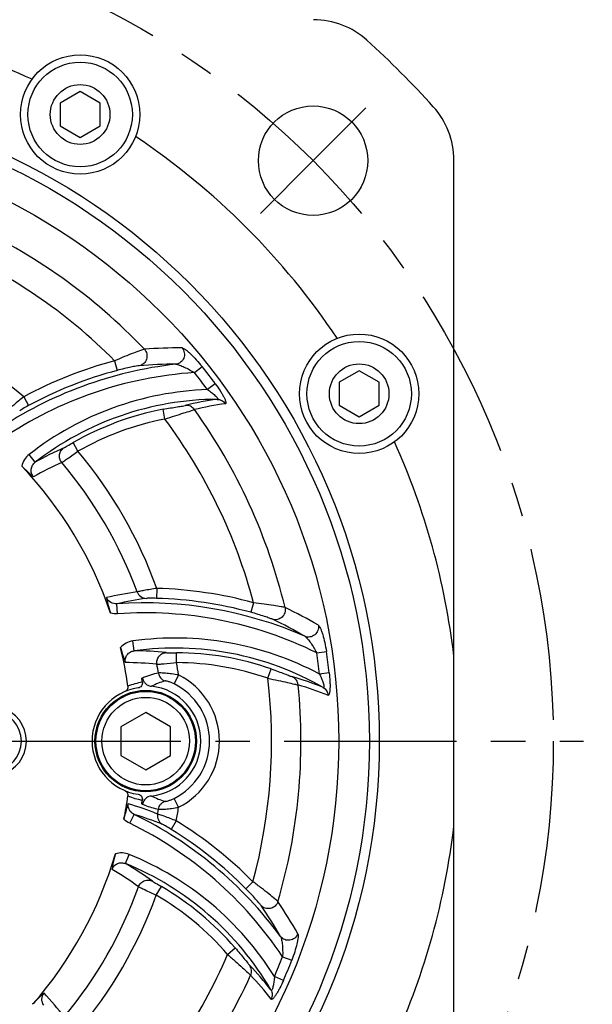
# Model space of a CAD drawing. Header units: millimetres. Extents: x 0 to 420, y 0 to 297.
# Tile 45 of 47: x 349 to 378, y 179 to 228. Entities that reach past the tile are written whole.
import ezdxf
from ezdxf.enums import TextEntityAlignment as Align

# ---------------------------------------------------------------- set-up
doc = ezdxf.new("R2010")
doc.units = ezdxf.units.MM
doc.header["$LTSCALE"] = 23.1
doc.linetypes.add('CENTER', pattern=[0.6, 0.375, -0.075, 0.075, -0.075])
doc.layers.get('0').update_dxf_attribs({"linetype": 'CONTINUOUS'})
for name, color, linetype in [('AXIS', 7, 'CONTINUOUS'), ('COMPONENTS', 7, 'CONTINUOUS'), ('DIMENSION', 7, 'CONTINUOUS')]:
    doc.layers.add(name, color=color, linetype=linetype)
doc.styles.get("Standard").update_dxf_attribs({"font": 'arial.ttf'})
doc.styles.add('TEXTSTYLE_4', font='gdt')
doc.dimstyles.new('DIMSTYLE_3', dxfattribs={"dimtxt": 3, "dimasz": 4, "dimexe": 0.18, "dimexo": 0.0625, "dimgap": 0.09, "dimtad": 1, "dimlfac": 2, "dimdsep": 46, "dimtxsty": 'STANDARD', "dimblk": '_FILLED', "dimblk1": '_FILLED', "dimblk2": '_FILLED', "dimcen": 0.09, "dimadec": 0, "dimazin": 0, "dimtp": 0.5, "dimtm": 0.5, "dimtfac": 1, "dimtofl": 0, "dimtmove": 0, "dimatfit": 3, "dimldrblk": '_FILLED', "dimfxl": 1, "dimtolj": 1, "dimarcsym": 0})
doc.dimstyles.new('DIMSTYLE_5', dxfattribs={"dimtxt": 3, "dimasz": 4, "dimexe": 0.18, "dimexo": 0.0625, "dimgap": 0.09, "dimtad": 1, "dimtih": 1, "dimtoh": 1, "dimlfac": 2, "dimdsep": 46, "dimtxsty": 'STANDARD', "dimblk": '_FILLED', "dimblk1": '_FILLED', "dimblk2": '_FILLED', "dimcen": 0.09, "dimadec": 0, "dimazin": 0, "dimtol": 1, "dimtp": 0.2, "dimtm": 0.2, "dimtfac": 1, "dimtofl": 0, "dimtmove": 0, "dimatfit": 3, "dimldrblk": '_FILLED', "dimfxl": 1, "dimtolj": 1, "dimarcsym": 0})

# ---------------------------------------------------------------- blocks, each defined once
blk = doc.blocks.new('_FILLED')
at = {"color": 0, "linetype": 'BYBLOCK'}
blk.add_solid([(0, 0), (-1, 0.1625), (-1, -0.1625)], dxfattribs=at)
blk = doc.blocks.new('*D3')
at = {"layer": 'DIMENSION', "color": 2, "linetype": 'CONTINUOUS'}
for p, q in [((351.028, 247.616), (385.045, 247.616)), ((383.045, 247.616), (383.045, 201.616)), ((383.045, 155.616), (383.045, 201.616)), ((365.987, 155.616), (385.045, 155.616))]:
    blk.add_line(p, q, dxfattribs=at)
at = {"layer": 'DIMENSION', "color": 2, "linetype": 'CONTINUOUS', "xscale": 4, "yscale": 4, "zscale": 4}
for p, rotation in [((383.045, 247.616), 90), ((383.045, 155.616), 270)]:
    blk.add_blockref('_FILLED', p, dxfattribs=dict(at, rotation=rotation))
at = {"layer": 'DIMENSION', "color": 2, "linetype": 'CONTINUOUS', "insert": (379.295, 201.616), "char_height": 3, "width": 6.99257, "attachment_point": 2, "rotation": 90, "line_spacing_factor": 0.9}
blk.add_mtext('184', dxfattribs=at)
blk = doc.blocks.new('*D12')
at = {"layer": 'DIMENSION', "color": 2, "linetype": 'CONTINUOUS'}
for p, q in [((294.12, 222.795), (267.806, 222.795)), ((294.622, 222.795), (294.12, 222.795)), ((302.11, 217.03), (294.622, 222.795))]:
    blk.add_line(p, q, dxfattribs=at)
at = {"layer": 'DIMENSION', "color": 2, "linetype": 'CONTINUOUS', "xscale": 4, "yscale": 4, "zscale": 4, "rotation": 322.4075633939}
blk.add_blockref('_FILLED', (302.11, 217.03), dxfattribs=at)
at = {"layer": 'DIMENSION', "color": 2, "linetype": 'CONTINUOUS', "style": 'TEXTSTYLE_4'}
for s, p in [('`', (285.298, 223.545)), ('n', (274.806, 223.545))]:
    blk.add_text(s, height=3, dxfattribs=at).set_placement(p, align=Align.RIGHT)
at = {"layer": 'DIMENSION', "color": 2, "linetype": 'CONTINUOUS'}
for s, p in [('165', (281.798, 223.545)), ('0.2', (291.12, 223.545))]:
    blk.add_text(s, height=3, dxfattribs=at).set_placement(p, align=Align.RIGHT)

msp = doc.modelspace()

# ---------------------------------------------------------------- linework, layer by layer
at = {"layer": 'AXIS', "color": 2, "linetype": 'CENTER'}
for p, q in [((363.96331, 221.03378), (366.61496, 223.68543)), ((363.96331, 221.03378), (361.31166, 218.38213)), ((334.79516, 191.86563), (377.56973, 191.86563))]:
    msp.add_line(p, q, dxfattribs=at)
msp.add_circle((334.79516, 191.86563), 41.25, dxfattribs=at)
at = {"layer": 'COMPONENTS', "color": 7, "linetype": 'CONTINUOUS'}
for p, q in [((352.2483, 224.50664), (351.2483, 223.92929)), ((353.2483, 223.92929), (352.2483, 224.50664)), ((351.2483, 223.92929), (351.2483, 222.77459)), ((353.2483, 222.77459), (353.2483, 223.92929)), ((351.2483, 222.77459), (352.2483, 222.19724)), ((352.2483, 222.19724), (353.2483, 222.77459)), ((371.04516, 162.67338), (371.04516, 221.05788)), ((366.28147, 210.47348), (365.28147, 209.89613)), ((367.28147, 209.89613), (366.28147, 210.47348)), ((365.28147, 209.89613), (365.28147, 208.74143)), ((367.28147, 208.74143), (367.28147, 209.89613)), ((365.28147, 208.74143), (366.28147, 208.16408)), ((366.28147, 208.16408), (367.28147, 208.74143)), ((355.54516, 193.30901), (354.29516, 192.58732)), ((356.79516, 192.58732), (355.54516, 193.30901)), ((354.29516, 192.58732), (354.29516, 191.14394)), ((356.79516, 191.14394), (356.79516, 192.58732)), ((354.29516, 191.14394), (355.54516, 190.42225)), ((355.54516, 190.42225), (356.79516, 191.14394))]:
    msp.add_line(p, q, dxfattribs=at)
at = {"layer": 'COMPONENTS', "color": 9, "linetype": 'CONTINUOUS'}
for p, q in [((353.98433, 210.97518), (354.11182, 210.49188)), ((357.99471, 210.38329), (358.37955, 210.69047)), ((359.04721, 209.82214), (358.65147, 209.52913)), ((349.40969, 209.16526), (349.64738, 208.72556)), ((356.51053, 208.04715), (356.41629, 208.53802)), ((352.13656, 206.43057), (351.88892, 206.86473)), ((349.99164, 205.87838), (349.68459, 206.27286)), ((356.10153, 199.54028), (356.08753, 199.04064)), ((354.13122, 198.26412), (354.09573, 198.76148)), ((360.96824, 198.82039), (360.837, 198.3381)), ((354.96207, 196.40279), (354.89339, 196.89794)), ((357.09572, 195.80853), (357.09834, 196.30835)), ((364.14539, 196.30262), (364.63226, 196.37622)), ((361.69199, 195.02155), (361.85581, 195.49377)), ((357.19639, 195.18928), (356.97477, 194.7432)), ((364.7763, 195.2904), (364.28708, 195.23451)), ((355.39008, 188.69501), (355.50486, 188.64668)), ((357.19639, 188.54198), (356.97477, 188.98806)), ((354.73992, 187.73885), (354.95787, 188.18732)), ((357.08434, 187.85888), (356.8224, 187.43319)), ((354.5288, 185.71147), (354.7169, 186.17462)), ((356.07946, 184.13), (356.33164, 184.56155)), ((360.9391, 184.80209), (360.58429, 184.45003)), ((359.66646, 181.15032), (360.04444, 181.47737)), ((362.4317, 181.03305), (362.89014, 180.85336)), ((362.47197, 179.84099), (362.02036, 180.03721))]:
    msp.add_line(p, q, dxfattribs=at)
at = {"layer": 'COMPONENTS', "color": 7, "linetype": 'CONTINUOUS'}
for centre, radius in [((352.2483, 223.35194), 3), ((352.2483, 223.35194), 2.625), ((352.2483, 223.35194), 1.5), ((334.79516, 191.86563), 32.5), ((334.79516, 191.86563), 32), ((363.96331, 221.03378), 2.75), ((334.79516, 191.86563), 30.45592), ((366.28147, 209.31878), 3), ((366.28147, 209.31878), 2.625), ((366.28147, 209.31878), 1.5), ((355.54516, 191.86563), 2.55), ((355.54516, 191.86563), 2.5), ((355.54516, 191.86563), 2.2)]:
    msp.add_circle(centre, radius, dxfattribs=at)
for centre, radius, start, end in [((334.79516, 191.86563), 36.5, 65.676808, 83.290203), ((363.98741, 224.11563), 4, 47.849045, 90), ((334.79516, 191.86563), 47.5, 42.150955, 47.849045), ((367.04516, 221.05788), 4, 0, 42.150955), ((334.79516, 191.86563), 36.5, 33.676808, 56.323192), ((334.79516, 191.86563), 36.5, 6.709797, 24.323192), ((334.79516, 191.86563), 20.04408, 18.721004, 43.587664), ((334.79516, 191.86563), 20.04408, 7.899203, 13.587669), ((356.12097, 191.86563), 3.25, 102.985974, 103.765672), ((334.79516, 191.86563), 20.79347, 8.173332, 8.731814), ((355.54516, 191.86563), 2.7, 98.165903, 261.834098), ((355.54516, 191.86563), 2.77187, 275.937316, 84.062528), ((347.79516, 191.86563), 1.5, 274.411726, 85.588274), ((334.79516, 191.86563), 20.04408, 348.721014, 352.100797), ((334.79516, 191.86563), 20.79347, 351.268185, 351.826669), ((356.12097, 191.86563), 3.25, 256.234327, 257.014025), ((355.81988, 188.63219), 0.43429, 164.205783, 171.186362), ((355.85305, 188.62285), 0.46876, 157.829305, 164.211122), ((334.79516, 191.86563), 36.5, 335.676808, 353.290203), ((334.79516, 191.86563), 20.04408, 318.721004, 343.587664)]:
    msp.add_arc(centre, radius, start, end, dxfattribs=at)
at = {"layer": 'COMPONENTS', "color": 9, "linetype": 'CONTINUOUS'}
for centre, radius, start, end in [((334.79516, 191.86563), 28.55856, 43.59561, 65.676457), ((334.79516, 191.86563), 27.08135, 44.880872, 66.692166), ((334.79516, 191.86563), 22.64645, 49.809236, 70.026685), ((357.17608, 189.60941), 22.01477, 89.479519, 94.423918), ((359.27661, 190.91252), 20.01275, 96.356654, 124.081581), ((359.27661, 190.91252), 20.74894, 104.777294, 118.39441), ((356.98189, 189.5468), 21.25558, 89.787149, 94.750536), ((359.27661, 190.91252), 19.51292, 93.764004, 124.081555), ((359.27661, 190.91252), 20.24911, 104.777293, 118.39441), ((334.79516, 191.86563), 29.68371, 36.517097, 38.593427), ((334.79516, 191.86563), 30.17612, 36.516692, 38.596528), ((359.19744, 194.05168), 15.48708, 92.020852, 127.895278), ((359.19744, 194.05168), 14.98725, 90.204313, 127.896917), ((361.03111, 194.8622), 14.30169, 97.582332, 104.138061), ((361.3339, 195.18859), 13.74459, 97.448363, 104.063781), ((359.19744, 194.05168), 14.75089, 100.867623, 119.700275), ((334.79516, 191.86563), 28.55856, 13.59561, 35.676457), ((359.19744, 194.05168), 14.25106, 100.867622, 119.700275), ((334.79516, 191.86563), 27.08135, 14.880872, 36.692166), ((357.68969, 192.44448), 15.48321, 113.815951, 119.814137), ((334.79516, 191.86563), 22.64645, 19.809236, 40.026685), ((357.47225, 191.99268), 15.17424, 113.899816, 119.91043), ((334.79516, 191.86563), 21.66164, 20.261021, 40.264107), ((355.52016, 178.79948), 20.74894, 74.777294, 88.39441), ((358.15447, 178.91767), 20.67376, 98.450148, 102.798326), ((358.47959, 179.36177), 19.88887, 98.391711, 102.733611), ((355.52016, 178.79948), 20.24911, 74.777293, 88.39441), ((355.52016, 178.79948), 20.01275, 66.35666, 94.081581), ((353.04919, 178.72063), 22.01543, 59.479629, 64.423871), ((355.52016, 178.79948), 19.51292, 63.764388, 94.081555), ((352.8501, 178.76426), 21.2554, 59.787126, 64.750549), ((357.02117, 181.55766), 15.48708, 62.020574, 97.895278), ((357.02117, 181.55766), 14.98725, 60.204313, 97.896917), ((354.91183, 180.91966), 15.48321, 83.815951, 89.814136), ((357.02117, 181.55766), 14.75089, 70.867623, 89.700275), ((334.79516, 191.86563), 29.68371, 6.517019, 8.593567), ((334.79516, 191.86563), 30.17612, 6.516692, 8.596528), ((354.49762, 180.63711), 15.17424, 83.899816, 89.91043), ((334.79516, 191.86563), 21.66164, 9.085483, 10.264107), ((334.79516, 191.86563), 22.64645, 8.43934, 10.026685), ((357.02117, 181.55766), 14.25106, 70.867622, 89.700275), ((355.54516, 191.86563), 3.71123, 296.418852, 63.581152), ((334.79516, 191.86563), 27.08135, 344.880872, 6.692166), ((359.01444, 181.34276), 14.30168, 67.582331, 74.138061), ((355.78397, 191.93497), 2.91532, 98.016219, 112.91072), ((357.50887, 191.32803), 3.69685, 105.537031, 116.976683), ((355.54516, 191.86563), 3.21313, 296.41877, 63.58123), ((334.79516, 191.86563), 28.55856, 343.59561, 5.676457), ((359.43986, 181.47403), 13.74459, 67.448363, 74.063781), ((347.79516, 191.86563), 1.75, 285.659945, 74.34008), ((355.78383, 191.7958), 2.91481, 247.087988, 261.985094), ((357.50889, 192.40326), 3.69689, 243.023373, 254.462902), ((348.55092, 168.97269), 20.67379, 68.450148, 72.798319), ((334.79516, 191.86563), 22.64645, 349.809236, 351.56066), ((346.21047, 170.18751), 20.01275, 36.356604, 64.081581), ((349.05455, 169.19475), 19.88887, 68.391711, 72.733611), ((334.79516, 191.86563), 21.66164, 350.261021, 350.914517), ((346.21047, 170.18751), 19.51292, 33.763918, 64.081555), ((346.21047, 170.18751), 20.74894, 44.777294, 58.39441), ((346.21047, 170.18751), 20.24911, 44.777293, 58.39441), ((348.88947, 171.82566), 15.48708, 32.021313, 67.895278), ((346.74372, 172.3278), 15.48321, 53.815951, 59.814136), ((348.88947, 171.82566), 14.98725, 30.204313, 67.896917), ((346.24373, 172.29021), 15.17424, 53.899816, 59.91043), ((334.79516, 191.86563), 21.66164, 320.261021, 340.264107), ((348.88947, 171.82566), 14.75089, 40.867623, 59.700275), ((334.79516, 191.86563), 22.64645, 319.809236, 340.026685), ((348.88947, 171.82566), 14.25106, 40.867622, 59.700275), ((343.87904, 171.49108), 21.25715, 29.787347, 34.750414), ((344.03641, 171.35813), 22.00913, 29.478597, 34.424323), ((334.79516, 191.86563), 27.08135, 314.880872, 336.692166), ((350.50823, 170.64291), 14.30169, 37.582332, 44.13806), ((334.79516, 191.86563), 29.68371, 336.517228, 338.593404), ((334.79516, 191.86563), 30.17612, 336.516692, 338.596528), ((334.79516, 191.86563), 28.55856, 313.59561, 335.676457), ((350.94229, 170.54389), 13.74459, 37.448363, 44.063781), ((335.26152, 165.16187), 20.6738, 38.450148, 42.798318)]:
    msp.add_arc(centre, radius, start, end, dxfattribs=at)
for points, knots in [([(355.47797, 211.55858), (355.41131, 211.54068), (355.22866, 211.47574), (354.89536, 211.35391), (354.46279, 211.18103), (354.14883, 211.04754), (353.98433, 210.97518)], [0, 0, 0, 0, 0.1290844, 0.36200954, 0.66392412, 1, 1, 1, 1]), ([(355.4779, 211.55852), (355.5362, 211.49424), (355.62004, 211.33141), (355.60838, 211.06029), (355.46611, 210.83046), (355.30499, 210.74695), (355.22156, 210.72936)], [0, 0, 0, 0, 0.25129322, 0.50329721, 0.7531041, 1, 1, 1, 1]), ([(357.37611, 211.6232), (357.43267, 211.555), (357.50991, 211.38411), (357.48109, 211.10786), (357.31885, 210.88376), (357.14732, 210.81237), (357.06092, 210.80222)], [0, 0, 0, 0, 0.25119267, 0.50342514, 0.75334288, 1, 1, 1, 1]), ([(357.37606, 211.62327), (357.40058, 211.62305), (357.461, 211.59537), (357.55589, 211.534), (357.67338, 211.44025), (357.85773, 211.27491), (358.09976, 211.02587), (358.2862, 210.80749), (358.37955, 210.69047)], [0, 0, 0, 0, 0.05318095, 0.13776049, 0.24793467, 0.37753395, 0.67530399, 1, 1, 1, 1]), ([(357.06094, 210.80224), (357.08787, 210.80368), (357.15087, 210.79082), (357.29307, 210.74667), (357.49362, 210.66022), (357.74323, 210.5333), (357.91091, 210.43557), (357.99471, 210.38329)], [0, 0, 0, 0, 0.07855326, 0.18399587, 0.43519162, 0.71226519, 1, 1, 1, 1]), ([(355.22156, 210.72936), (355.17045, 210.72512), (355.03144, 210.70019), (354.78191, 210.6528), (354.46253, 210.58107), (354.23204, 210.52359), (354.11182, 210.49188)], [0, 0, 0, 0, 0.13548937, 0.37238418, 0.67149985, 1, 1, 1, 1]), ([(359.04721, 209.82214), (359.12935, 209.71127), (359.24525, 209.54448), (359.38272, 209.32125), (359.46742, 209.16865), (359.52393, 209.05098), (359.55596, 208.96838), (359.57125, 208.91883), (359.57902, 208.87835), (359.57962, 208.84756), (359.57137, 208.82433), (359.55823, 208.81799), (359.55215, 208.8172)], [0, 0, 0, 0, 0.35610538, 0.52362468, 0.67639147, 0.80638572, 0.86009725, 0.9048566, 0.94011087, 0.96598915, 0.98417818, 1, 1, 1, 1]), ([(358.65147, 209.52913), (358.68537, 209.50625), (358.75233, 209.45984), (358.84999, 209.38808), (358.94295, 209.31508), (359.02846, 209.2423), (359.10029, 209.17307), (359.1484, 209.11824), (359.16904, 209.07986), (359.17471, 209.05748), (359.16285, 209.04095), (359.15055, 209.03927), (359.1441, 209.03883)], [0, 0, 0, 0, 0.16410702, 0.32692031, 0.48621994, 0.63847825, 0.77681193, 0.88782821, 0.92685709, 0.95366191, 0.97404585, 1, 1, 1, 1]), ([(349.40969, 209.16526), (349.24039, 209.02961), (349.01329, 208.84438), (348.76049, 208.62711), (348.67221, 208.55096), (348.64325, 208.52267)], [0, 0, 0, 0, 0.65063952, 0.87859557, 1, 1, 1, 1]), ([(359.14406, 209.03883), (359.22352, 209.03871), (359.38557, 208.99757), (359.50787, 208.88401), (359.55215, 208.8172)], [0, 0, 0, 0, 0.4978642, 1, 1, 1, 1]), ([(349.64738, 208.72556), (349.55029, 208.67308), (349.41938, 208.60058), (349.27424, 208.51198), (349.223, 208.48064), (349.20674, 208.46775)], [0, 0, 0, 0, 0.64834186, 0.87807729, 1, 1, 1, 1]), ([(356.41629, 208.53802), (356.539, 208.56158), (356.77417, 208.60471), (357.09933, 208.6578), (357.35016, 208.69885), (357.48936, 208.71848), (357.53779, 208.73068)], [0, 0, 0, 0, 0.32940413, 0.63029123, 0.86832367, 1, 1, 1, 1]), ([(356.51053, 208.04715), (356.67783, 208.10412), (356.99533, 208.20948), (357.42929, 208.3449), (357.7562, 208.44619), (357.93357, 208.4982), (357.99394, 208.52119)], [0, 0, 0, 0, 0.34044218, 0.64439127, 0.87556909, 1, 1, 1, 1]), ([(357.99394, 208.52119), (357.94397, 208.59255), (357.8045, 208.71076), (357.62365, 208.73996), (357.53779, 208.73068)], [0, 0, 0, 0, 0.50218271, 1, 1, 1, 1]), ([(351.43757, 206.60925), (351.45741, 206.618), (351.51097, 206.64864), (351.66145, 206.73349), (351.79221, 206.80957), (351.88892, 206.86473)], [0, 0, 0, 0, 0.12542749, 0.35604249, 1, 1, 1, 1]), ([(351.32461, 205.86583), (351.27933, 205.92029), (351.21118, 206.04996), (351.19788, 206.2675), (351.2746, 206.47057), (351.37837, 206.57227), (351.43757, 206.60925)], [0, 0, 0, 0, 0.25153371, 0.50259074, 0.75208484, 1, 1, 1, 1]), ([(351.32458, 205.86581), (351.35849, 205.8869), (351.45252, 205.95284), (351.72316, 206.141), (351.9601, 206.30787), (352.13656, 206.43057)], [0, 0, 0, 0, 0.12112312, 0.34811028, 1, 1, 1, 1]), ([(349.68493, 206.27311), (349.59208, 206.20083), (349.43001, 206.023), (349.3385, 205.80025), (349.31349, 205.68529)], [0, 0, 0, 0, 0.50003456, 1, 1, 1, 1]), ([(349.9057, 205.14579), (349.8599, 205.19724), (349.79016, 205.32187), (349.77461, 205.53336), (349.8444, 205.73199), (349.93772, 205.83679), (349.99164, 205.87839)], [0, 0, 0, 0, 0.25135094, 0.50205929, 0.75151229, 1, 1, 1, 1]), ([(356.10153, 199.54028), (355.88708, 199.50746), (355.5978, 199.46059), (355.27023, 199.39883), (355.1557, 199.37702), (355.11648, 199.367)], [0, 0, 0, 0, 0.65063952, 0.87859557, 1, 1, 1, 1]), ([(354.09573, 198.76148), (353.98933, 198.75342), (353.76517, 198.8016), (353.61366, 198.97798), (353.57478, 199.07791)], [0, 0, 0, 0, 0.49878489, 1, 1, 1, 1]), ([(355.11648, 199.367), (355.15028, 199.27358), (355.27651, 199.10356), (355.47857, 199.03843), (355.57701, 199.03769)], [0, 0, 0, 0, 0.50228165, 1, 1, 1, 1]), ([(356.08753, 199.04064), (355.9772, 199.04374), (355.82758, 199.04641), (355.65758, 199.04225), (355.59754, 199.04073), (355.57701, 199.03769)], [0, 0, 0, 0, 0.64834186, 0.87807729, 1, 1, 1, 1]), ([(362.55347, 198.57882), (362.48679, 198.59665), (362.29614, 198.63173), (361.94659, 198.69288), (361.48553, 198.75944), (361.14688, 198.80082), (360.96824, 198.82039)], [0, 0, 0, 0, 0.1290844, 0.36200954, 0.66392412, 1, 1, 1, 1]), ([(362.55339, 198.5788), (362.57173, 198.49398), (362.56292, 198.31105), (362.41727, 198.08208), (362.17915, 197.95418), (361.99785, 197.96242), (361.91681, 197.9889)], [0, 0, 0, 0, 0.25129322, 0.50329721, 0.7531041, 1, 1, 1, 1]), ([(361.9168, 197.9889), (361.87043, 198.01078), (361.73757, 198.0587), (361.49778, 198.14242), (361.18532, 198.23999), (360.95697, 198.30546), (360.837, 198.3381)], [0, 0, 0, 0, 0.13548937, 0.37238418, 0.67149985, 1, 1, 1, 1]), ([(364.22962, 197.68571), (364.2445, 197.59837), (364.22595, 197.41176), (364.06286, 197.18692), (363.81031, 197.07396), (363.62607, 197.09791), (363.54617, 197.13232)], [0, 0, 0, 0, 0.25119267, 0.50342514, 0.75334288, 1, 1, 1, 1]), ([(364.22961, 197.68579), (364.25074, 197.67334), (364.28922, 197.61917), (364.34071, 197.51858), (364.39559, 197.37864), (364.47258, 197.14328), (364.55766, 196.80659), (364.60993, 196.52424), (364.63226, 196.37622)], [0, 0, 0, 0, 0.05318057, 0.13775943, 0.24793326, 0.37753252, 0.67530306, 1, 1, 1, 1]), ([(363.54619, 197.13232), (363.57024, 197.12011), (363.61837, 197.07747), (363.71944, 196.96813), (363.8499, 196.79299), (364.00261, 196.55827), (364.09895, 196.38979), (364.14539, 196.30262)], [0, 0, 0, 0, 0.07855324, 0.18399582, 0.43519155, 0.71226514, 1, 1, 1, 1]), ([(354.89382, 196.89799), (354.77727, 196.88182), (354.548, 196.80885), (354.35738, 196.6617), (354.27824, 196.57464)], [0, 0, 0, 0, 0.50003459, 1, 1, 1, 1]), ([(354.52135, 195.81131), (354.50742, 195.87877), (354.50933, 196.02157), (354.60161, 196.21251), (354.76136, 196.34963), (354.89458, 196.39373), (354.96207, 196.40279)], [0, 0, 0, 0, 0.25135106, 0.50205945, 0.75151238, 1, 1, 1, 1]), ([(356.11019, 195.72543), (356.0982, 195.79524), (356.10402, 195.94161), (356.20127, 196.13665), (356.36925, 196.27415), (356.50996, 196.31035), (356.57972, 196.31277)], [0, 0, 0, 0, 0.25153371, 0.50259074, 0.75208484, 1, 1, 1, 1]), ([(356.57972, 196.31277), (356.60128, 196.31043), (356.66298, 196.31019), (356.83573, 196.30843), (356.98701, 196.30894), (357.09834, 196.30835)], [0, 0, 0, 0, 0.12542749, 0.35604249, 1, 1, 1, 1]), ([(356.11015, 195.72543), (356.15006, 195.72674), (356.26446, 195.73683), (356.59293, 195.76446), (356.88155, 195.79051), (357.09572, 195.80853)], [0, 0, 0, 0, 0.12112312, 0.34811028, 1, 1, 1, 1]), ([(361.85581, 195.49377), (361.97385, 195.45282), (362.19908, 195.3726), (362.50722, 195.25599), (362.74497, 195.16612), (362.87534, 195.11353), (362.92338, 195.09988)], [0, 0, 0, 0, 0.32940413, 0.63029123, 0.86832367, 1, 1, 1, 1]), ([(356.18503, 195.28617), (356.04996, 195.25795), (355.84829, 195.20672), (355.58449, 195.11776), (355.45517, 195.06338), (355.39008, 195.03625)], [0, 0, 0, 0, 0.49598503, 0.74654333, 1, 1, 1, 1]), ([(357.19639, 195.18928), (357.08171, 195.21106), (356.86388, 195.2464), (356.56732, 195.27835), (356.36026, 195.29107), (356.24153, 195.2909), (356.20026, 195.28901), (356.18503, 195.28617)], [0, 0, 0, 0, 0.34395119, 0.64977394, 0.87886465, 0.9543402, 1, 1, 1, 1]), ([(356.18503, 195.28617), (356.19936, 195.1974), (356.27717, 195.02485), (356.43397, 194.91829), (356.51863, 194.88979)], [0, 0, 0, 0, 0.50166431, 1, 1, 1, 1]), ([(361.69199, 195.02155), (361.86535, 194.98724), (362.193, 194.91973), (362.63653, 194.82003), (362.97028, 194.74429), (363.1499, 194.70065), (363.21367, 194.69038)], [0, 0, 0, 0, 0.34044218, 0.64439127, 0.87556909, 1, 1, 1, 1]), ([(363.21367, 194.69038), (363.20607, 194.77716), (363.1444, 194.94927), (363.00238, 195.06499), (362.92338, 195.09988)], [0, 0, 0, 0, 0.50218271, 1, 1, 1, 1]), ([(364.28708, 195.23451), (364.305, 195.19775), (364.33978, 195.12407), (364.38848, 195.0131), (364.43248, 194.9034), (364.47014, 194.79761), (364.49774, 194.70174), (364.51199, 194.63021), (364.51067, 194.58665), (364.5044, 194.56443), (364.48585, 194.55605), (364.47437, 194.56074), (364.46856, 194.56359)], [0, 0, 0, 0, 0.16410703, 0.32692035, 0.48622, 0.63847832, 0.77681199, 0.88782825, 0.92685711, 0.95366191, 0.97404584, 1, 1, 1, 1]), ([(364.7763, 195.2904), (364.79201, 195.15331), (364.80898, 194.95091), (364.81643, 194.68886), (364.81347, 194.51435), (364.80358, 194.38419), (364.79002, 194.29665), (364.77848, 194.24609), (364.76498, 194.20715), (364.7501, 194.18018), (364.73134, 194.16419), (364.71679, 194.16527), (364.71113, 194.16762)], [0, 0, 0, 0, 0.35610538, 0.52362468, 0.67639147, 0.80638572, 0.86009725, 0.9048566, 0.94011087, 0.96598915, 0.98417818, 1, 1, 1, 1]), ([(356.97477, 194.7432), (356.92385, 194.7685), (356.82642, 194.81187), (356.69102, 194.86079), (356.59143, 194.8834), (356.53594, 194.89464), (356.51863, 194.88979)], [0, 0, 0, 0, 0.35365757, 0.66433045, 0.88817975, 1, 1, 1, 1]), ([(364.46854, 194.5636), (364.53729, 194.52377), (364.65705, 194.40712), (364.70618, 194.24762), (364.71113, 194.16762)], [0, 0, 0, 0, 0.49786411, 1, 1, 1, 1]), ([(354.95787, 188.18732), (354.86169, 188.23355), (354.69165, 188.38735), (354.64863, 188.61585), (354.66493, 188.72184)], [0, 0, 0, 0, 0.49878475, 1, 1, 1, 1]), ([(355.50486, 188.64668), (355.61479, 188.60115), (355.84041, 188.52785), (356.06983, 188.46916), (356.18503, 188.44509)], [0, 0, 0, 0, 0.50273551, 1, 1, 1, 1]), ([(356.18503, 188.44509), (356.20026, 188.44225), (356.24153, 188.44036), (356.36026, 188.44019), (356.56731, 188.45291), (356.86388, 188.48486), (357.08171, 188.5202), (357.19639, 188.54198)], [0, 0, 0, 0, 0.04565879, 0.12113374, 0.35022605, 0.6560486, 1, 1, 1, 1]), ([(356.18508, 188.44508), (356.1994, 188.53385), (356.27719, 188.7064), (356.43398, 188.81296), (356.51863, 188.84147)], [0, 0, 0, 0, 0.50166502, 1, 1, 1, 1]), ([(356.51863, 188.84147), (356.53594, 188.83662), (356.59143, 188.84785), (356.69102, 188.87047), (356.82642, 188.91939), (356.92385, 188.96276), (356.97477, 188.98806)], [0, 0, 0, 0, 0.11181844, 0.33567004, 0.6463422, 1, 1, 1, 1]), ([(356.14463, 188.20135), (356.12719, 188.10354), (356.15149, 187.89318), (356.29392, 187.73575), (356.3788, 187.68589)], [0, 0, 0, 0, 0.50228165, 1, 1, 1, 1]), ([(357.08434, 187.85888), (356.88222, 187.93768), (356.60825, 188.04173), (356.29369, 188.15204), (356.1836, 188.19042), (356.14463, 188.20135)], [0, 0, 0, 0, 0.65063952, 0.87859557, 1, 1, 1, 1]), ([(356.8224, 187.43319), (356.7284, 187.49103), (356.60016, 187.56815), (356.45085, 187.64955), (356.3981, 187.67826), (356.3788, 187.68589)], [0, 0, 0, 0, 0.64834186, 0.87807729, 1, 1, 1, 1]), ([(354.71729, 186.17445), (354.60826, 186.21872), (354.37323, 186.27017), (354.13457, 186.23804), (354.0225, 186.20222)], [0, 0, 0, 0, 0.50003456, 1, 1, 1, 1]), ([(353.85138, 185.4196), (353.87304, 185.48498), (353.9461, 185.6077), (354.12149, 185.72691), (354.3284, 185.76579), (354.46582, 185.73737), (354.5288, 185.71147)], [0, 0, 0, 0, 0.25135095, 0.50205929, 0.75151228, 1, 1, 1, 1]), ([(355.18438, 184.55082), (355.2196, 184.532), (355.32372, 184.48353), (355.62199, 184.34323), (355.88498, 184.22147), (356.07946, 184.13)], [0, 0, 0, 0, 0.12112312, 0.34811028, 1, 1, 1, 1]), ([(355.18442, 184.5508), (355.20894, 184.61725), (355.28716, 184.7411), (355.46891, 184.86139), (355.68313, 184.89648), (355.82309, 184.85747), (355.88472, 184.82469)], [0, 0, 0, 0, 0.25153371, 0.50259074, 0.75208484, 1, 1, 1, 1]), ([(355.88471, 184.82469), (355.90221, 184.81188), (355.95553, 184.78082), (356.10425, 184.69292), (356.23551, 184.61772), (356.33164, 184.56155)], [0, 0, 0, 0, 0.12542749, 0.35604249, 1, 1, 1, 1]), ([(362.19116, 183.80027), (362.14233, 183.84905), (361.99476, 183.97475), (361.72261, 184.20249), (361.3566, 184.49066), (361.08401, 184.69581), (360.9391, 184.80209)], [0, 0, 0, 0, 0.1290844, 0.36200954, 0.66392412, 1, 1, 1, 1]), ([(361.34483, 183.60771), (361.3156, 183.64985), (361.22451, 183.75778), (361.0587, 183.95018), (360.83689, 184.1909), (360.67187, 184.36178), (360.58429, 184.45003)], [0, 0, 0, 0, 0.13548937, 0.37238418, 0.67149985, 1, 1, 1, 1]), ([(362.19107, 183.80029), (362.16455, 183.71767), (362.06546, 183.56364), (361.82483, 183.43818), (361.55466, 183.44647), (361.40178, 183.54426), (361.34483, 183.60771)], [0, 0, 0, 0, 0.25129322, 0.50329721, 0.7531041, 1, 1, 1, 1]), ([(363.19619, 182.18873), (363.16541, 182.10565), (363.05604, 181.95332), (362.80238, 181.84015), (362.52719, 181.8686), (362.3796, 181.98146), (362.3276, 182.05121)], [0, 0, 0, 0, 0.25119267, 0.50342514, 0.75334288, 1, 1, 1, 1]), ([(363.19623, 182.18878), (363.2083, 182.16744), (363.21454, 182.10128), (363.20883, 181.98841), (363.18638, 181.83979), (363.13537, 181.59747), (363.04071, 181.26335), (362.94481, 180.99271), (362.89014, 180.85336)], [0, 0, 0, 0, 0.05318391, 0.13776889, 0.24794567, 0.37754479, 0.67531051, 1, 1, 1, 1]), ([(362.32763, 182.0512), (362.34235, 182.0286), (362.36271, 181.96761), (362.39557, 181.82238), (362.42098, 181.60548), (362.43587, 181.32585), (362.43507, 181.13177), (362.4317, 181.03306)], [0, 0, 0, 0, 0.0785532, 0.18399571, 0.43519136, 0.71226492, 1, 1, 1, 1]), ([(359.66646, 181.15032), (359.79944, 181.03393), (360.04943, 180.81164), (360.38369, 180.50353), (360.63486, 180.27106), (360.76859, 180.14346), (360.81869, 180.10268)], [0, 0, 0, 0, 0.34044218, 0.64439127, 0.87556909, 1, 1, 1, 1]), ([(360.04444, 181.47737), (360.12619, 181.38288), (360.28113, 181.20079), (360.48969, 180.94574), (360.65065, 180.74903), (360.73725, 180.6383), (360.77204, 180.60246)], [0, 0, 0, 0, 0.32940413, 0.63029123, 0.86832367, 1, 1, 1, 1]), ([(360.81869, 180.10268), (360.8555, 180.18163), (360.88814, 180.36152), (360.823, 180.53275), (360.77204, 180.60246)], [0, 0, 0, 0, 0.50218271, 1, 1, 1, 1]), ([(362.02035, 180.03721), (362.01749, 179.99641), (362.01077, 179.91521), (361.99746, 179.79475), (361.98072, 179.67775), (361.96044, 179.56731), (361.9364, 179.47049), (361.91298, 179.40141), (361.89006, 179.36434), (361.87351, 179.34824), (361.85326, 179.35025), (361.84567, 179.36006), (361.84206, 179.36543)], [0, 0, 0, 0, 0.164107, 0.32692028, 0.48621989, 0.63847819, 0.77681186, 0.88782816, 0.92685707, 0.95366191, 0.97404586, 1, 1, 1, 1]), ([(362.47197, 179.84099), (362.41703, 179.71442), (362.33053, 179.53065), (362.20595, 179.29999), (362.11614, 179.15033), (362.04249, 179.04256), (361.98698, 178.97352), (361.95171, 178.9355), (361.92054, 178.90853), (361.89417, 178.89262), (361.86993, 178.88815), (361.85787, 178.89636), (361.85414, 178.90123)], [0, 0, 0, 0, 0.35610538, 0.52362468, 0.67639147, 0.80638572, 0.86009725, 0.9048566, 0.94011087, 0.96598915, 0.98417818, 1, 1, 1, 1]), ([(350.41742, 178.59877), (350.35724, 178.68689), (350.28689, 178.90511), (350.36388, 179.1245), (350.43099, 179.20814)], [0, 0, 0, 0, 0.49878488, 1, 1, 1, 1]), ([(361.84203, 179.36547), (361.88166, 179.2966), (361.92706, 179.13569), (361.88986, 178.97298), (361.85414, 178.90123)], [0, 0, 0, 0, 0.4978643, 1, 1, 1, 1])]:
    msp.add_open_spline(points, degree=3, knots=knots, dxfattribs=at)
at = {"layer": 'COMPONENTS', "color": 7, "linetype": 'CONTINUOUS'}
for points, knots in [([(349.31345, 205.68534), (349.36594, 205.6302), (349.55411, 205.44041), (349.75658, 205.26526), (349.90568, 205.1458)], [0, 0, 0, 0, 0.2849286, 1, 1, 1, 1]), ([(353.57481, 199.07781), (353.58581, 199.02149), (353.63917, 198.75843), (353.71098, 198.49897), (353.77873, 198.29909)], [0, 0, 0, 0, 0.21376836, 1, 1, 1, 1]), ([(354.27822, 196.5747), (354.29611, 196.50071), (354.36417, 196.24226), (354.45195, 195.98934), (354.52134, 195.81133)], [0, 0, 0, 0, 0.28492872, 1, 1, 1, 1]), ([(354.64905, 194.6203), (354.6565, 194.56656), (354.63403, 194.45081), (354.54513, 194.37419), (354.4951, 194.35308)], [0, 0, 0, 0, 0.4998021, 1, 1, 1, 1]), ([(355.37742, 194.8218), (355.38198, 194.79002), (355.37841, 194.7233), (355.33462, 194.6328), (355.25879, 194.56536), (355.19437, 194.54295), (355.16165, 194.53825)], [0, 0, 0, 0, 0.24496279, 0.49463037, 0.74783396, 1, 1, 1, 1]), ([(355.50181, 194.79523), (355.54278, 194.74712), (355.64451, 194.66614), (355.76898, 194.62917), (355.83189, 194.62263)], [0, 0, 0, 0, 0.49979651, 1, 1, 1, 1]), ([(354.4951, 189.37819), (354.54513, 189.35707), (354.63403, 189.28045), (354.6565, 189.1647), (354.64905, 189.11096)], [0, 0, 0, 0, 0.50019801, 1, 1, 1, 1]), ([(355.16165, 189.193), (355.19468, 189.18827), (355.25964, 189.16553), (355.33536, 189.09747), (355.37852, 189.00708), (355.38194, 188.94097), (355.37742, 188.90946)], [0, 0, 0, 0, 0.25456565, 0.50968913, 0.75712164, 1, 1, 1, 1]), ([(355.83188, 189.10863), (355.74315, 189.0994), (355.56705, 189.03234), (355.45256, 188.88237), (355.41895, 188.79975)], [0, 0, 0, 0, 0.50002686, 1, 1, 1, 1]), ([(354.66491, 188.72173), (354.64627, 188.66746), (354.56095, 188.41297), (354.49341, 188.15236), (354.45214, 187.94538)], [0, 0, 0, 0, 0.21376827, 1, 1, 1, 1]), ([(354.02252, 186.20227), (354.00101, 186.12925), (353.93074, 185.87139), (353.88029, 185.60847), (353.85139, 185.41961)], [0, 0, 0, 0, 0.28492861, 1, 1, 1, 1]), ([(350.43092, 179.20806), (350.38765, 179.17038), (350.18651, 178.99264), (349.99771, 178.80071), (349.85848, 178.64211)], [0, 0, 0, 0, 0.21376845, 1, 1, 1, 1])]:
    msp.add_open_spline(points, degree=3, knots=knots, dxfattribs=at)
at = {"layer": 'COMPONENTS', "color": 9, "linetype": 'CONTINUOUS'}
for points in [[(354.13126, 198.26352), (354.01347, 198.25511), (353.89241, 198.26686), (353.77877, 198.29899)], [(354.73966, 187.73831), (354.63344, 187.78992), (354.53447, 187.86064), (354.45212, 187.94528)]]:
    msp.add_open_spline(points, degree=3, dxfattribs=at)
at = {"layer": 'COMPONENTS', "color": 7, "linetype": 'CONTINUOUS'}
for points in [[(355.39071, 195.03252), (355.39604, 194.99797), (355.40578, 194.9639), (355.41895, 194.93151)], [(355.41895, 194.93151), (355.43898, 194.88227), (355.46734, 194.83571), (355.50181, 194.79523)]]:
    msp.add_open_spline(points, degree=3, dxfattribs=at)

# ---------------------------------------------------------------- dimensions: what is measured, and where the dimension line sits
at = {"layer": 'DIMENSION', "color": 2, "linetype": 'CONTINUOUS'}
dim = msp.add_linear_dim(base=(383.04516, 155.61563), p1=(351.02834, 247.61563), p2=(365.98741, 155.61563), angle=270, dimstyle='DIMSTYLE_3', dxfattribs=at)
dim.commit()
dim.dimension.update_dxf_attribs({"geometry": '*D3', "text_midpoint": (382.36175, 198.48996), "dimtype": 160})
dim = msp.add_diameter_dim_2p(p1=(302.10989, 217.0298), p2=(367.48043, 166.70146), dimstyle='DIMSTYLE_5', dxfattribs=at)
dim.commit()
dim.dimension.update_dxf_attribs({"geometry": '*D12', "text_midpoint": (276.05212, 225.04493), "dimtype": 163})

doc.saveas('drawing.dxf')
